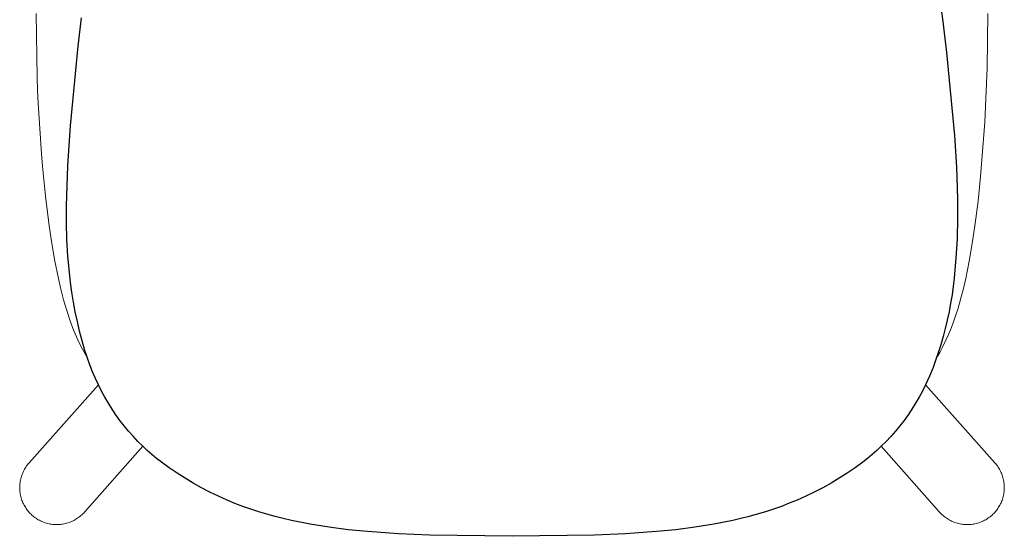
# Model space of a CAD drawing. Extents: x 27394 to 28707, y 11137 to 12679.
# Tile 6 of 7: x 27559 to 27959, y 12259 to 12469. Entities that reach past the tile are written whole.
import ezdxf

# ---------------------------------------------------------------- set-up
doc = ezdxf.new("R2010")
doc.units = 0
doc.header["$LTSCALE"] = 0.5
doc.layers.add('2D$Visibile$Curve', color=7, linetype='CONTINUOUS', lineweight=25, true_color=0x000000)
doc.layers.add('2D$Visibile$Tangenti', color=252, linetype='CONTINUOUS', lineweight=20, true_color=0x696969)

msp = doc.modelspace()

# ---------------------------------------------------------------- linework, layer by layer
at = {"layer": '2D$Visibile$Curve', "color": 0}
for p, q in [((27932.51, 12480.39), (27934.27, 12467.82)), ((27583.05, 12457.88), (27584.4, 12469.35)), ((27934.27, 12467.82), (27935.75, 12455.2)), ((27579.97, 12425.49), (27583.05, 12457.88)), ((27935.75, 12455.2), (27938.95, 12421.57)), ((27578.87, 12409.19), (27579.97, 12425.49)), ((27938.95, 12421.57), (27939.82, 12408.69)), ((27578.31, 12392.87), (27578.87, 12409.19)), ((27939.82, 12408.69), (27940.27, 12395.79)), ((27940.27, 12395.79), (27940.28, 12387.76)), ((27578.3, 12386.09), (27578.31, 12392.87)), ((27578.49, 12379.32), (27578.3, 12386.09)), ((27940.28, 12387.76), (27940.06, 12379.72)), ((27578.89, 12372.55), (27578.49, 12379.32)), ((27940.06, 12379.72), (27939.59, 12371.69)), ((27579.49, 12365.8), (27578.89, 12372.55)), ((27939.59, 12371.69), (27938.88, 12363.68)), ((27579.96, 12361.79), (27579.49, 12365.8)), ((27580.52, 12357.8), (27579.96, 12361.79)), ((27938.88, 12363.68), (27938.48, 12360.23)), ((27581.17, 12353.82), (27580.52, 12357.8)), ((27938.48, 12360.23), (27938, 12356.79)), ((27581.91, 12349.86), (27581.17, 12353.82)), ((27937.44, 12353.36), (27936.8, 12349.94)), ((27938, 12356.79), (27937.44, 12353.36)), ((27582.75, 12345.92), (27581.91, 12349.86)), ((27936.8, 12349.94), (27936.07, 12346.54)), ((27583.68, 12342), (27582.75, 12345.92)), ((27936.07, 12346.54), (27935.27, 12343.16)), ((27584.71, 12338.1), (27583.68, 12342)), ((27935.27, 12343.16), (27934.39, 12339.8)), ((27585.82, 12334.22), (27584.71, 12338.1)), ((27934.39, 12339.8), (27933.44, 12336.45)), ((27586.31, 12332.64), (27585.82, 12334.22)), ((27932.56, 12333.66), (27931.62, 12330.89)), ((27933.44, 12336.45), (27932.56, 12333.66)), ((27586.83, 12331.08), (27586.31, 12332.64)), ((27587.82, 12328.3), (27586.83, 12331.08)), ((27931.62, 12330.89), (27930.27, 12327.27)), ((27588.9, 12325.55), (27587.82, 12328.3)), ((27590.07, 12322.83), (27588.9, 12325.55)), ((27930.27, 12327.27), (27928.8, 12323.7)), ((27591.32, 12320.16), (27590.07, 12322.83)), ((27928.8, 12323.7), (27927.21, 12320.18)), ((27592.58, 12317.65), (27591.32, 12320.16)), ((27593.92, 12315.18), (27592.58, 12317.65)), ((27925.96, 12317.67), (27924.63, 12315.19)), ((27927.21, 12320.18), (27925.96, 12317.67)), ((27595.34, 12312.76), (27593.92, 12315.18)), ((27924.63, 12315.19), (27923.22, 12312.76)), ((27596.83, 12310.38), (27595.34, 12312.76)), ((27598.4, 12308.06), (27596.83, 12310.38)), ((27921.73, 12310.38), (27920.17, 12308.05)), ((27923.22, 12312.76), (27921.73, 12310.38)), ((27600.05, 12305.78), (27598.4, 12308.06)), ((27601.77, 12303.56), (27600.05, 12305.78)), ((27918.53, 12305.77), (27916.81, 12303.55)), ((27920.17, 12308.05), (27918.53, 12305.77)), ((27603.55, 12301.4), (27601.77, 12303.56)), ((27605.41, 12299.29), (27603.55, 12301.4)), ((27915.02, 12301.38), (27913.17, 12299.27)), ((27916.81, 12303.55), (27915.02, 12301.38)), ((27607.33, 12297.25), (27605.41, 12299.29)), ((27609.32, 12295.26), (27607.33, 12297.25)), ((27911.24, 12297.23), (27909.25, 12295.25)), ((27913.17, 12299.27), (27911.24, 12297.23)), ((27611.15, 12293.56), (27609.32, 12295.26)), ((27613.02, 12291.91), (27611.15, 12293.56)), ((27907.44, 12293.56), (27905.58, 12291.92)), ((27909.25, 12295.25), (27907.44, 12293.56)), ((27614.95, 12290.31), (27613.02, 12291.91)), ((27616.93, 12288.77), (27614.95, 12290.31)), ((27903.67, 12290.34), (27901.71, 12288.82)), ((27905.58, 12291.92), (27903.67, 12290.34)), ((27620.05, 12286.5), (27616.93, 12288.77)), ((27623.23, 12284.32), (27620.05, 12286.5)), ((27898.59, 12286.54), (27895.41, 12284.35)), ((27901.71, 12288.82), (27898.59, 12286.54)), ((27626.48, 12282.23), (27623.23, 12284.32)), ((27629.78, 12280.25), (27626.48, 12282.23)), ((27892.16, 12282.27), (27888.85, 12280.28)), ((27895.41, 12284.35), (27892.16, 12282.27)), ((27633.15, 12278.37), (27629.78, 12280.25)), ((27636.57, 12276.59), (27633.15, 12278.37)), ((27885.48, 12278.4), (27882.06, 12276.62)), ((27888.85, 12280.28), (27885.48, 12278.4)), ((27640.05, 12274.92), (27636.57, 12276.59)), ((27643.58, 12273.36), (27640.05, 12274.92)), ((27646.75, 12272.05), (27643.58, 12273.36)), ((27875.05, 12273.38), (27871.87, 12272.07)), ((27878.58, 12274.94), (27875.05, 12273.38)), ((27882.06, 12276.62), (27878.58, 12274.94)), ((27649.95, 12270.83), (27646.75, 12272.05)), ((27653.18, 12269.68), (27649.95, 12270.83)), ((27656.44, 12268.6), (27653.18, 12269.68)), ((27865.44, 12269.69), (27862.18, 12268.62)), ((27868.67, 12270.84), (27865.44, 12269.69)), ((27871.87, 12272.07), (27868.67, 12270.84)), ((27659.72, 12267.61), (27656.44, 12268.6)), ((27663.02, 12266.7), (27659.72, 12267.61)), ((27666.35, 12265.86), (27663.02, 12266.7)), ((27669.7, 12265.11), (27666.35, 12265.86)), ((27677.36, 12263.61), (27669.7, 12265.11)), ((27848.91, 12265.12), (27841.25, 12263.61)), ((27852.26, 12265.87), (27848.91, 12265.12)), ((27855.59, 12266.71), (27852.26, 12265.87)), ((27858.9, 12267.62), (27855.59, 12266.71)), ((27862.18, 12268.62), (27858.9, 12267.62)), ((27685.05, 12262.35), (27677.36, 12263.61)), ((27692.79, 12261.34), (27685.05, 12262.35)), ((27700.57, 12260.57), (27692.79, 12261.34)), ((27825.81, 12261.34), (27818.03, 12260.57)), ((27833.55, 12262.35), (27825.81, 12261.34)), ((27841.25, 12263.61), (27833.55, 12262.35)), ((27713.2, 12259.69), (27700.57, 12260.57)), ((27725.86, 12259.15), (27713.2, 12259.69)), ((27759.29, 12258.66), (27725.86, 12259.15)), ((27792.72, 12259.15), (27759.29, 12258.66)), ((27805.39, 12259.69), (27792.72, 12259.15)), ((27818.03, 12260.57), (27805.39, 12259.69))]:
    msp.add_line(p, q, dxfattribs=at)
at = {"layer": '2D$Visibile$Tangenti', "color": 0}
for p, q in [((27566.42, 12445.06), (27565.99, 12471.12)), ((27952.57, 12471.12), (27952.26, 12449.01)), ((27566.62, 12439.84), (27566.42, 12445.06)), ((27952.26, 12449.01), (27951.28, 12426.92)), ((27566.85, 12434.63), (27566.62, 12439.84)), ((27568.14, 12414.08), (27566.85, 12434.63)), ((27951.28, 12426.92), (27949.62, 12404.87)), ((27568.55, 12409.07), (27568.14, 12414.08)), ((27569.76, 12396.91), (27568.55, 12409.07)), ((27949.62, 12404.87), (27948.56, 12394.81)), ((27571.27, 12384.79), (27569.76, 12396.91)), ((27948.56, 12394.81), (27947.28, 12384.79)), ((27572.35, 12377.64), (27571.27, 12384.79)), ((27947.28, 12384.79), (27946.21, 12377.64)), ((27573.59, 12370.52), (27572.35, 12377.64)), ((27946.21, 12377.64), (27944.96, 12370.52)), ((27575.02, 12363.43), (27573.59, 12370.52)), ((27944.96, 12370.52), (27943.54, 12363.43)), ((27576.01, 12359.05), (27575.02, 12363.43)), ((27943.54, 12363.43), (27942.62, 12359.39)), ((27577.14, 12354.72), (27576.01, 12359.05)), ((27942.62, 12359.39), (27941.59, 12355.38)), ((27578.42, 12350.42), (27577.14, 12354.72)), ((27941.59, 12355.38), (27940.45, 12351.4)), ((27579.83, 12346.16), (27578.42, 12350.42)), ((27940.45, 12351.4), (27939.18, 12347.46)), ((27580.81, 12343.56), (27579.83, 12346.16)), ((27938.72, 12346.16), (27937.73, 12343.53)), ((27939.18, 12347.46), (27938.72, 12346.16)), ((27581.87, 12341), (27580.81, 12343.56)), ((27937.73, 12343.53), (27936.66, 12340.93)), ((27583, 12338.47), (27581.87, 12341)), ((27584.2, 12335.97), (27583, 12338.47)), ((27935.51, 12338.37), (27934.29, 12335.84)), ((27936.66, 12340.93), (27935.51, 12338.37)), ((27585.48, 12333.5), (27584.2, 12335.97)), ((27586.83, 12331.08), (27585.48, 12333.5)), ((27932.99, 12333.34), (27931.62, 12330.89)), ((27934.29, 12335.84), (27932.99, 12333.34)), ((27563.14, 12288.47), (27591.32, 12320.16)), ((27927.21, 12320.18), (27955.42, 12288.47)), ((27609.32, 12295.26), (27585.65, 12268.5)), ((27932.9, 12268.5), (27909.25, 12295.25)), ((27561.05, 12285.47), (27560.82, 12285)), ((27561.3, 12285.92), (27561.05, 12285.47)), ((27561.57, 12286.38), (27561.3, 12285.92)), ((27561.86, 12286.82), (27561.57, 12286.38)), ((27562.15, 12287.25), (27561.86, 12286.82)), ((27562.47, 12287.67), (27562.15, 12287.25)), ((27562.79, 12288.08), (27562.47, 12287.67)), ((27563.14, 12288.47), (27562.79, 12288.08)), ((27955.42, 12288.47), (27955.76, 12288.08)), ((27955.76, 12288.08), (27956.09, 12287.67)), ((27956.09, 12287.67), (27956.4, 12287.25)), ((27956.4, 12287.25), (27956.7, 12286.82)), ((27956.7, 12286.82), (27956.98, 12286.38)), ((27956.98, 12286.38), (27957.25, 12285.92)), ((27957.25, 12285.92), (27957.5, 12285.47)), ((27957.5, 12285.47), (27957.74, 12285)), ((27559.64, 12281.53), (27559.54, 12281.02)), ((27559.76, 12282.04), (27559.64, 12281.53)), ((27559.89, 12282.55), (27559.76, 12282.04)), ((27560.04, 12283.05), (27559.89, 12282.55)), ((27560.21, 12283.55), (27560.04, 12283.05)), ((27560.4, 12284.04), (27560.21, 12283.55)), ((27560.6, 12284.52), (27560.4, 12284.04)), ((27560.82, 12285), (27560.6, 12284.52)), ((27957.74, 12285), (27957.96, 12284.52)), ((27957.96, 12284.52), (27958.16, 12284.04)), ((27958.16, 12284.04), (27958.34, 12283.55)), ((27958.34, 12283.55), (27958.51, 12283.05)), ((27958.51, 12283.05), (27958.66, 12282.55)), ((27958.66, 12282.55), (27958.8, 12282.04)), ((27958.8, 12282.04), (27958.91, 12281.53)), ((27958.91, 12281.53), (27959.01, 12281.02)), ((27559.33, 12278.93), (27559.32, 12278.41)), ((27559.32, 12278.41), (27559.34, 12277.89)), ((27559.36, 12279.46), (27559.33, 12278.93)), ((27559.34, 12277.89), (27559.36, 12277.36)), ((27559.4, 12279.98), (27559.36, 12279.46)), ((27559.36, 12277.36), (27559.41, 12276.84)), ((27559.46, 12280.5), (27559.4, 12279.98)), ((27559.54, 12281.02), (27559.46, 12280.5)), ((27959.01, 12281.02), (27959.09, 12280.5)), ((27959.09, 12280.5), (27959.15, 12279.98)), ((27959.19, 12277.36), (27959.14, 12276.84)), ((27959.15, 12279.98), (27959.2, 12279.46)), ((27959.22, 12277.89), (27959.19, 12277.36)), ((27959.2, 12279.46), (27959.22, 12278.93)), ((27959.22, 12278.93), (27959.23, 12278.41)), ((27959.23, 12278.41), (27959.22, 12277.89)), ((27559.41, 12276.84), (27559.48, 12276.32)), ((27559.48, 12276.32), (27559.56, 12275.8)), ((27559.56, 12275.8), (27559.66, 12275.29)), ((27559.66, 12275.29), (27559.78, 12274.78)), ((27559.78, 12274.78), (27559.92, 12274.27)), ((27559.92, 12274.27), (27560.07, 12273.77)), ((27560.07, 12273.77), (27560.25, 12273.28)), ((27560.25, 12273.28), (27560.44, 12272.79)), ((27958.31, 12273.28), (27958.12, 12272.79)), ((27958.48, 12273.77), (27958.31, 12273.28)), ((27958.63, 12274.27), (27958.48, 12273.77)), ((27958.77, 12274.78), (27958.63, 12274.27)), ((27958.89, 12275.29), (27958.77, 12274.78)), ((27958.99, 12275.8), (27958.89, 12275.29)), ((27959.08, 12276.32), (27958.99, 12275.8)), ((27959.14, 12276.84), (27959.08, 12276.32)), ((27560.44, 12272.79), (27560.64, 12272.31)), ((27560.64, 12272.31), (27560.86, 12271.83)), ((27560.86, 12271.83), (27561.1, 12271.37)), ((27561.1, 12271.37), (27561.36, 12270.91)), ((27561.36, 12270.91), (27561.63, 12270.46)), ((27561.63, 12270.46), (27561.92, 12270.02)), ((27561.92, 12270.02), (27562.22, 12269.59)), ((27562.22, 12269.59), (27562.53, 12269.18)), ((27562.53, 12269.18), (27562.86, 12268.77)), ((27956.02, 12269.18), (27955.69, 12268.77)), ((27956.34, 12269.59), (27956.02, 12269.18)), ((27956.64, 12270.02), (27956.34, 12269.59)), ((27956.92, 12270.46), (27956.64, 12270.02)), ((27957.19, 12270.91), (27956.92, 12270.46)), ((27957.45, 12271.37), (27957.19, 12270.91)), ((27957.69, 12271.83), (27957.45, 12271.37)), ((27957.91, 12272.31), (27957.69, 12271.83)), ((27958.12, 12272.79), (27957.91, 12272.31)), ((27562.86, 12268.77), (27563.21, 12268.37)), ((27563.21, 12268.37), (27563.57, 12267.99)), ((27563.57, 12267.99), (27563.94, 12267.62)), ((27563.94, 12267.62), (27564.32, 12267.26)), ((27564.32, 12267.26), (27564.72, 12266.92)), ((27564.72, 12266.92), (27565.13, 12266.59)), ((27565.13, 12266.59), (27565.54, 12266.28)), ((27565.54, 12266.28), (27565.97, 12265.98)), ((27565.97, 12265.98), (27566.41, 12265.69)), ((27566.41, 12265.69), (27566.86, 12265.42)), ((27566.86, 12265.42), (27567.32, 12265.17)), ((27567.32, 12265.17), (27567.79, 12264.93)), ((27580.79, 12264.85), (27581.25, 12265.08)), ((27581.25, 12265.08), (27581.7, 12265.32)), ((27581.7, 12265.32), (27582.14, 12265.58)), ((27582.14, 12265.58), (27582.57, 12265.85)), ((27582.57, 12265.85), (27582.99, 12266.13)), ((27582.99, 12266.13), (27583.41, 12266.43)), ((27583.41, 12266.43), (27583.81, 12266.74)), ((27583.81, 12266.74), (27584.2, 12267.07)), ((27584.2, 12267.07), (27584.58, 12267.41)), ((27584.58, 12267.41), (27584.95, 12267.76)), ((27584.95, 12267.76), (27585.31, 12268.13)), ((27585.31, 12268.13), (27585.65, 12268.5)), ((27933.25, 12268.13), (27932.9, 12268.5)), ((27933.6, 12267.76), (27933.25, 12268.13)), ((27933.97, 12267.41), (27933.6, 12267.76)), ((27934.35, 12267.07), (27933.97, 12267.41)), ((27934.75, 12266.74), (27934.35, 12267.07)), ((27935.15, 12266.43), (27934.75, 12266.74)), ((27935.56, 12266.13), (27935.15, 12266.43)), ((27935.98, 12265.85), (27935.56, 12266.13)), ((27936.42, 12265.58), (27935.98, 12265.85)), ((27936.86, 12265.32), (27936.42, 12265.58)), ((27937.31, 12265.08), (27936.86, 12265.32)), ((27937.76, 12264.85), (27937.31, 12265.08)), ((27951.23, 12265.17), (27950.76, 12264.93)), ((27951.69, 12265.42), (27951.23, 12265.17)), ((27952.14, 12265.69), (27951.69, 12265.42)), ((27952.58, 12265.98), (27952.14, 12265.69)), ((27953.01, 12266.28), (27952.58, 12265.98)), ((27953.43, 12266.59), (27953.01, 12266.28)), ((27953.84, 12266.92), (27953.43, 12266.59)), ((27954.23, 12267.26), (27953.84, 12266.92)), ((27954.62, 12267.62), (27954.23, 12267.26)), ((27954.99, 12267.99), (27954.62, 12267.62)), ((27955.34, 12268.37), (27954.99, 12267.99)), ((27955.69, 12268.77), (27955.34, 12268.37)), ((27567.79, 12264.93), (27568.26, 12264.71)), ((27568.26, 12264.71), (27568.75, 12264.51)), ((27568.75, 12264.51), (27569.24, 12264.32)), ((27569.24, 12264.32), (27569.73, 12264.15)), ((27569.73, 12264.15), (27570.23, 12264)), ((27570.23, 12264), (27570.74, 12263.86)), ((27570.74, 12263.86), (27571.25, 12263.74)), ((27571.25, 12263.74), (27571.76, 12263.64)), ((27571.76, 12263.64), (27572.28, 12263.56)), ((27572.28, 12263.56), (27572.8, 12263.5)), ((27572.8, 12263.5), (27573.32, 12263.45)), ((27573.32, 12263.45), (27573.85, 12263.43)), ((27573.85, 12263.43), (27574.37, 12263.42)), ((27574.37, 12263.42), (27574.88, 12263.43)), ((27574.88, 12263.43), (27575.39, 12263.45)), ((27575.39, 12263.45), (27575.9, 12263.49)), ((27575.9, 12263.49), (27576.41, 12263.55)), ((27576.41, 12263.55), (27576.91, 12263.63)), ((27576.91, 12263.63), (27577.41, 12263.73)), ((27577.41, 12263.73), (27577.91, 12263.84)), ((27577.91, 12263.84), (27578.4, 12263.97)), ((27578.4, 12263.97), (27578.89, 12264.11)), ((27578.89, 12264.11), (27579.37, 12264.27)), ((27579.37, 12264.27), (27579.85, 12264.45)), ((27579.85, 12264.45), (27580.32, 12264.64)), ((27580.32, 12264.64), (27580.79, 12264.85)), ((27938.23, 12264.64), (27937.76, 12264.85)), ((27938.7, 12264.45), (27938.23, 12264.64)), ((27939.18, 12264.27), (27938.7, 12264.45)), ((27939.66, 12264.11), (27939.18, 12264.27)), ((27940.15, 12263.97), (27939.66, 12264.11)), ((27940.65, 12263.84), (27940.15, 12263.97)), ((27941.14, 12263.73), (27940.65, 12263.84)), ((27941.64, 12263.63), (27941.14, 12263.73)), ((27942.15, 12263.55), (27941.64, 12263.63)), ((27942.65, 12263.49), (27942.15, 12263.55)), ((27943.16, 12263.45), (27942.65, 12263.49)), ((27943.67, 12263.43), (27943.16, 12263.45)), ((27944.18, 12263.42), (27943.67, 12263.43)), ((27944.71, 12263.43), (27944.18, 12263.42)), ((27945.23, 12263.45), (27944.71, 12263.43)), ((27945.75, 12263.5), (27945.23, 12263.45)), ((27946.27, 12263.56), (27945.75, 12263.5)), ((27946.79, 12263.64), (27946.27, 12263.56)), ((27947.3, 12263.74), (27946.79, 12263.64)), ((27947.81, 12263.86), (27947.3, 12263.74)), ((27948.32, 12264), (27947.81, 12263.86)), ((27948.82, 12264.15), (27948.32, 12264)), ((27949.32, 12264.32), (27948.82, 12264.15)), ((27949.81, 12264.51), (27949.32, 12264.32)), ((27950.29, 12264.71), (27949.81, 12264.51)), ((27950.76, 12264.93), (27950.29, 12264.71))]:
    msp.add_line(p, q, dxfattribs=at)

doc.saveas('drawing.dxf')
